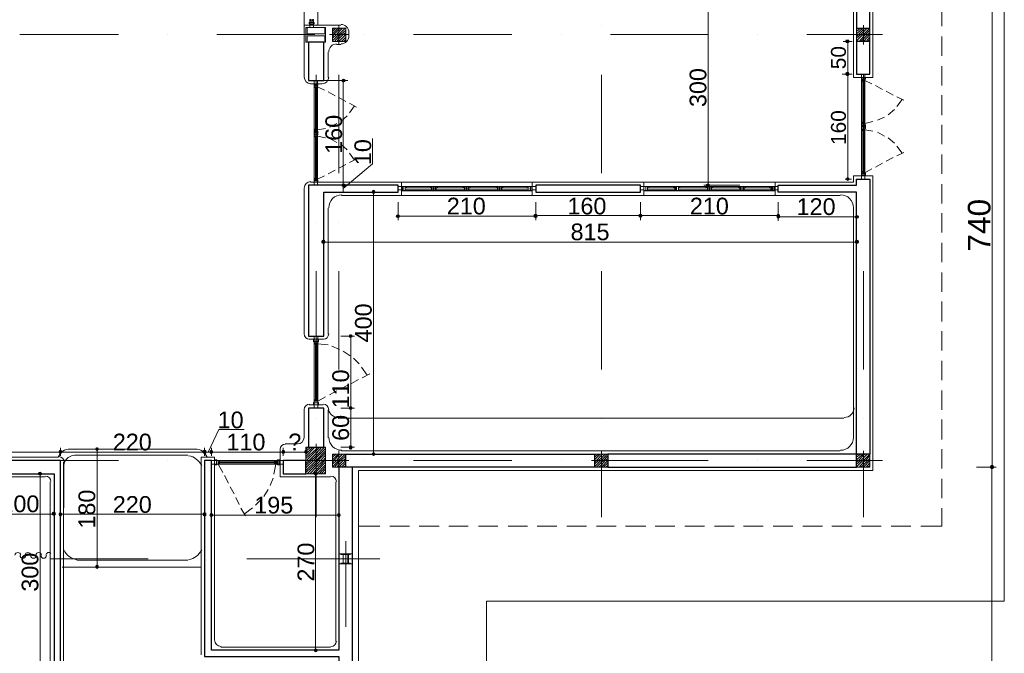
# Model space of a CAD drawing. Header units: metres. Extents: x 5.7 to 89.8, y 4 to 63.5.
# Tile 17 of 22: x 56.6 to 71.6, y 26.4 to 36.1. Entities that reach past the tile are written whole.
import ezdxf

# ---------------------------------------------------------------- set-up
doc = ezdxf.new("R2010")
doc.units = ezdxf.units.M
doc.header["$MEASUREMENT"] = 0
for name, color, linetype in [('PDF2_ax', 7, 'Continuous'), ('PDF2_column', 7, 'Continuous'), ('PDF2_dim', 7, 'Continuous'), ('PDF2_door', 7, 'Continuous'), ('PDF2_furn', 7, 'Continuous'), ('PDF2_khatchin', 7, 'Continuous'), ('PDF2_Layer5', 7, 'Continuous'), ('PDF2_Text', 7, 'Continuous'), ('PDF2_wall', 7, 'Continuous'), ('PDF2_WIN', 7, 'Continuous')]:
    doc.layers.add(name, color=color, linetype=linetype)
doc.styles.add('PDF Arial', font='arial.ttf')

msp = doc.modelspace()

# ---------------------------------------------------------------- hatches: boundary and pattern name
at = {"layer": 'PDF2_dim', "transparency": 33554559}
for points in [[(69.261, 35.806), (69.213, 35.806), (69.203, 35.777), (69.213, 35.757), (69.242, 35.748), (69.261, 35.757), (69.271, 35.777)], [(69.203, 35.276), (69.213, 35.257), (69.242, 35.247), (69.261, 35.257), (69.271, 35.276), (69.261, 35.305), (69.242, 35.314), (69.213, 35.305)], [(61.547, 35.208), (61.527, 35.199), (61.518, 35.18), (61.527, 35.16), (61.547, 35.151), (61.575, 35.16), (61.585, 35.18), (61.575, 35.199)], [(69.242, 33.648), (69.261, 33.658), (69.271, 33.677), (69.261, 33.696), (69.242, 33.706), (69.223, 33.696), (69.213, 33.677), (69.223, 33.658)], [(61.547, 33.552), (61.575, 33.562), (61.585, 33.581), (61.575, 33.6), (61.547, 33.61), (61.527, 33.6), (61.518, 33.581), (61.527, 33.562)], [(62.009, 33.513), (61.99, 33.504), (61.98, 33.475), (61.99, 33.456), (62.009, 33.446), (62.028, 33.456), (62.038, 33.475), (62.028, 33.504)], [(67.113, 33.552), (67.133, 33.562), (67.142, 33.581), (67.133, 33.6), (67.113, 33.61), (67.085, 33.6), (67.075, 33.581), (67.085, 33.562)], [(62.346, 33.109), (62.356, 33.09), (62.384, 33.08), (62.404, 33.09), (62.413, 33.109), (62.404, 33.128), (62.384, 33.138), (62.356, 33.128)], [(64.503, 33.09), (64.513, 33.109), (64.511, 33.113), (64.513, 33.118), (64.503, 33.138), (64.484, 33.147), (64.455, 33.138), (64.446, 33.118), (64.447, 33.113), (64.446, 33.109), (64.455, 33.09), (64.484, 33.08)], [(66.054, 33.138), (66.054, 33.09), (66.102, 33.09), (66.112, 33.118), (66.102, 33.138), (66.083, 33.147)], [(68.163, 33.138), (68.154, 33.118), (68.157, 33.107), (68.154, 33.099), (68.163, 33.08), (68.182, 33.07), (68.202, 33.08), (68.211, 33.099), (68.208, 33.107), (68.211, 33.118), (68.202, 33.138), (68.182, 33.147)], [(69.415, 33.099), (69.406, 33.118), (69.377, 33.128), (69.357, 33.118), (69.348, 33.099), (69.357, 33.08), (69.377, 33.07), (69.406, 33.08)], [(61.209, 32.714), (61.219, 32.695), (61.248, 32.685), (61.267, 32.695), (61.277, 32.714), (61.267, 32.743), (61.248, 32.753), (61.219, 32.743)], [(69.415, 32.714), (69.406, 32.743), (69.377, 32.753), (69.357, 32.743), (69.348, 32.714), (69.357, 32.695), (69.377, 32.685), (69.406, 32.695)], [(61.662, 31.308), (61.633, 31.298), (61.633, 31.26), (61.662, 31.25), (61.681, 31.26), (61.691, 31.279), (61.681, 31.298)], [(61.633, 30.162), (61.662, 30.152), (61.681, 30.162), (61.691, 30.181), (61.681, 30.2), (61.662, 30.21), (61.633, 30.2)], [(61.662, 29.545), (61.681, 29.555), (61.691, 29.584), (61.681, 29.603), (61.662, 29.613), (61.633, 29.603), (61.633, 29.555)], [(57.213, 29.536), (57.203, 29.507), (57.213, 29.488), (57.232, 29.478), (57.251, 29.488), (57.261, 29.507), (57.251, 29.536), (57.232, 29.545)], [(57.79, 29.584), (57.771, 29.574), (57.762, 29.555), (57.771, 29.536), (57.79, 29.526), (57.81, 29.536), (57.819, 29.555), (57.81, 29.574)], [(59.457, 29.488), (59.457, 29.536), (59.428, 29.545), (59.408, 29.536), (59.399, 29.507), (59.408, 29.488), (59.428, 29.478)], [(59.505, 29.507), (59.514, 29.488), (59.534, 29.478), (59.553, 29.488), (59.563, 29.507), (59.553, 29.536), (59.534, 29.545), (59.514, 29.536)], [(60.651, 29.488), (60.661, 29.507), (60.651, 29.536), (60.632, 29.545), (60.612, 29.536), (60.603, 29.507), (60.612, 29.488), (60.632, 29.478)], [(61.007, 29.507), (60.998, 29.536), (60.978, 29.545), (60.959, 29.536), (60.949, 29.507), (60.959, 29.488), (60.978, 29.478), (60.998, 29.488)], [(62.009, 29.449), (62.028, 29.459), (62.038, 29.478), (62.028, 29.497), (62.009, 29.507), (61.99, 29.497), (61.98, 29.478), (61.99, 29.459)], [(71.467, 29.305), (71.447, 29.314), (71.442, 29.312), (71.438, 29.314), (71.419, 29.305), (71.409, 29.276), (71.419, 29.256), (71.438, 29.247), (71.442, 29.249), (71.447, 29.247), (71.467, 29.256), (71.476, 29.276)], [(56.924, 29.208), (56.895, 29.199), (56.885, 29.179), (56.895, 29.16), (56.924, 29.15), (56.943, 29.16), (56.952, 29.179), (56.943, 29.199)], [(61.123, 29.208), (61.104, 29.199), (61.094, 29.179), (61.104, 29.16), (61.123, 29.15), (61.152, 29.16), (61.152, 29.199)], [(57.164, 28.563), (57.155, 28.592), (57.135, 28.601), (57.107, 28.592), (57.097, 28.563), (57.107, 28.544), (57.135, 28.534), (57.155, 28.544)], [(57.203, 28.563), (57.213, 28.534), (57.232, 28.524), (57.251, 28.534), (57.261, 28.563), (57.251, 28.582), (57.232, 28.592), (57.213, 28.582)], [(59.457, 28.534), (59.457, 28.582), (59.428, 28.592), (59.408, 28.582), (59.399, 28.563), (59.408, 28.534), (59.428, 28.524)], [(59.505, 28.544), (59.514, 28.524), (59.534, 28.515), (59.553, 28.524), (59.563, 28.544), (59.553, 28.573), (59.514, 28.573)], [(61.508, 28.544), (61.498, 28.573), (61.46, 28.573), (61.45, 28.544), (61.46, 28.524), (61.479, 28.515), (61.498, 28.524)], [(57.79, 27.725), (57.81, 27.735), (57.819, 27.754), (57.81, 27.783), (57.79, 27.792), (57.771, 27.783), (57.762, 27.754), (57.771, 27.735)], [(61.123, 26.454), (61.152, 26.463), (61.152, 26.502), (61.123, 26.511), (61.104, 26.502), (61.094, 26.483), (61.104, 26.463)]]:
    msp.add_hatch(color=256, dxfattribs=at).paths.add_polyline_path(points)

# ---------------------------------------------------------------- linework, layer by layer
at = {"layer": 'PDF2_ax', "lineweight": 9}
for points in [[(61.132, 36.017), (61.132, 36.017)], [(61.479, 36.017), (61.479, 36.017)], [(65.486, 36.017), (65.486, 36.017)], [(69.483, 36.017), (69.483, 36.017)], [(56.615, 35.883), (58.118, 35.883)], [(58.869, 35.883), (58.869, 35.883)], [(59.62, 35.883), (61.113, 35.883)], [(61.864, 35.883), (61.864, 35.883)], [(62.616, 35.883), (64.118, 35.883)], [(64.869, 35.883), (64.869, 35.883)], [(65.621, 35.883), (67.113, 35.883)], [(67.865, 35.883), (67.865, 35.883)], [(68.616, 35.883), (69.772, 35.883)], [(61.132, 35.266), (61.132, 33.764)], [(61.479, 35.266), (61.479, 33.764)], [(65.486, 35.266), (65.486, 33.764)], [(69.483, 35.266), (69.483, 33.764)], [(61.132, 33.013), (61.132, 33.013)], [(61.479, 33.013), (61.479, 33.013)], [(65.486, 33.013), (65.486, 33.013)], [(69.483, 33.013), (69.483, 33.013)], [(61.132, 32.271), (61.132, 30.768)], [(61.479, 32.271), (61.479, 30.768)], [(65.486, 32.271), (65.486, 30.768)], [(69.483, 32.271), (69.483, 30.768)], [(61.132, 30.017), (61.132, 30.017)], [(61.479, 30.017), (61.479, 30.017)], [(65.486, 30.017), (65.486, 30.017)], [(69.483, 30.017), (69.483, 30.017)], [(56.615, 29.382), (58.118, 29.382)], [(58.869, 29.382), (58.869, 29.382)], [(59.62, 29.382), (61.113, 29.382)], [(61.864, 29.382), (61.864, 29.382)], [(62.616, 29.382), (64.118, 29.382)], [(64.869, 29.382), (64.869, 29.382)], [(65.621, 29.382), (67.113, 29.382)], [(67.865, 29.382), (67.865, 29.382)], [(68.616, 29.382), (69.772, 29.382)], [(61.132, 29.266), (61.132, 28.515)], [(61.479, 29.266), (61.479, 28.515)], [(65.486, 29.266), (65.486, 28.515)], [(69.483, 29.266), (69.483, 28.515)], [(61.585, 28.149), (61.585, 26.839)], [(57.068, 27.879), (58.571, 27.879)], [(59.322, 27.879), (59.322, 27.879)], [(60.073, 27.879), (62.105, 27.879)]]:
    msp.add_lwpolyline(points, dxfattribs=at)
at = {"layer": 'PDF2_column', "lineweight": 18}
for points in [[(60.998, 35.892), (60.998, 35.989), (60.978, 35.989), (60.978, 35.767), (60.998, 35.767), (60.998, 35.863), (61.267, 35.863), (61.267, 35.767), (61.277, 35.767), (61.277, 35.989), (61.267, 35.989), (61.267, 35.892)], [(60.978, 35.989), (61.277, 35.989), (61.277, 35.767), (60.978, 35.767)], [(61.585, 35.777), (61.383, 35.777), (61.383, 35.979), (61.585, 35.979)], [(69.579, 35.777), (69.377, 35.777), (69.377, 35.979), (69.579, 35.979)], [(60.978, 29.179), (61.277, 29.179), (61.277, 29.584), (60.978, 29.584)], [(61.585, 29.276), (61.383, 29.276), (61.383, 29.478), (61.585, 29.478)], [(65.582, 29.276), (65.38, 29.276), (65.38, 29.478), (65.582, 29.478)], [(69.579, 29.276), (69.377, 29.276), (69.377, 29.478), (69.579, 29.478)], [(61.479, 27.956), (61.681, 27.956), (61.681, 27.802), (61.479, 27.802)], [(61.653, 27.947), (61.508, 27.947), (61.508, 27.956), (61.653, 27.956)], [(61.547, 27.812), (61.508, 27.812), (61.585, 27.812), (61.547, 27.812), (61.547, 27.947), (61.585, 27.947), (61.508, 27.947), (61.547, 27.947)], [(61.614, 27.812), (61.585, 27.812), (61.653, 27.812), (61.624, 27.812), (61.624, 27.947), (61.653, 27.947), (61.585, 27.947), (61.614, 27.947)], [(61.653, 27.802), (61.508, 27.802), (61.508, 27.812), (61.653, 27.812)]]:
    msp.add_lwpolyline(points, close=True, dxfattribs=at)
for points in [[(61.383, 35.96), (61.402, 35.979)], [(61.383, 35.931), (61.431, 35.979)], [(61.383, 35.892), (61.47, 35.979)], [(61.383, 35.854), (61.402, 35.883), (61.479, 35.96), (61.508, 35.979)], [(61.383, 35.825), (61.441, 35.883), (61.479, 35.921), (61.537, 35.979)], [(61.383, 35.786), (61.479, 35.883), (61.575, 35.979)], [(61.412, 35.777), (61.479, 35.854), (61.508, 35.883), (61.585, 35.95)], [(61.45, 35.777), (61.479, 35.815), (61.547, 35.883), (61.585, 35.912)], [(61.479, 36.027), (61.479, 35.729)], [(69.377, 35.96), (69.396, 35.979)], [(69.377, 35.931), (69.435, 35.979)], [(69.377, 35.892), (69.473, 35.979)], [(69.377, 35.854), (69.406, 35.883), (69.483, 35.96), (69.502, 35.979)], [(69.377, 35.825), (69.444, 35.883), (69.483, 35.921), (69.54, 35.979)], [(69.377, 35.786), (69.473, 35.883), (69.483, 35.883), (69.579, 35.979)], [(69.415, 35.777), (69.483, 35.854), (69.512, 35.883), (69.579, 35.95)], [(69.444, 35.777), (69.483, 35.815), (69.55, 35.883), (69.579, 35.912)], [(69.483, 36.027), (69.483, 35.729)], [(61.633, 35.883), (61.335, 35.883)], [(61.479, 35.883), (61.479, 35.883)], [(61.479, 35.777), (61.585, 35.883)], [(61.518, 35.777), (61.585, 35.844)], [(61.556, 35.777), (61.585, 35.806)], [(69.627, 35.883), (69.329, 35.883)], [(69.483, 35.777), (69.579, 35.883)], [(69.521, 35.777), (69.579, 35.844)], [(69.55, 35.777), (69.579, 35.806)], [(61.132, 29.632), (61.132, 29.131)], [(60.978, 29.545), (61.007, 29.584)], [(60.978, 29.516), (61.046, 29.584)], [(60.978, 29.478), (61.084, 29.584)], [(60.978, 29.439), (61.113, 29.584)], [(60.978, 29.41), (61.132, 29.555), (61.152, 29.584)], [(60.978, 29.372), (60.988, 29.382), (61.132, 29.526), (61.19, 29.584)], [(60.978, 29.333), (61.026, 29.382), (61.132, 29.488), (61.219, 29.584)], [(60.978, 29.305), (61.055, 29.382), (61.132, 29.449), (61.258, 29.584)], [(60.978, 29.266), (61.094, 29.382), (61.132, 29.42), (61.277, 29.565)], [(60.978, 29.227), (61.132, 29.382), (61.277, 29.526)], [(60.978, 29.199), (61.132, 29.343), (61.161, 29.382), (61.277, 29.497)], [(60.998, 29.179), (61.132, 29.314), (61.2, 29.382), (61.277, 29.459)], [(61.383, 29.459), (61.402, 29.478)], [(61.383, 29.43), (61.431, 29.478)], [(61.383, 29.391), (61.47, 29.478)], [(61.383, 29.353), (61.402, 29.382), (61.479, 29.459), (61.508, 29.478)], [(61.383, 29.324), (61.441, 29.382), (61.479, 29.42), (61.537, 29.478)], [(61.383, 29.285), (61.479, 29.382), (61.575, 29.478)], [(61.412, 29.276), (61.479, 29.353), (61.508, 29.382), (61.585, 29.449)], [(61.479, 29.526), (61.479, 29.227)], [(65.38, 29.459), (65.399, 29.478)], [(65.38, 29.43), (65.438, 29.478)], [(65.38, 29.391), (65.466, 29.478)], [(65.38, 29.353), (65.409, 29.382), (65.486, 29.459), (65.505, 29.478)], [(65.38, 29.324), (65.438, 29.382), (65.486, 29.42), (65.544, 29.478)], [(65.38, 29.285), (65.476, 29.382), (65.486, 29.382), (65.572, 29.478)], [(65.409, 29.276), (65.486, 29.353), (65.515, 29.382), (65.582, 29.449)], [(65.486, 29.526), (65.486, 29.227)], [(69.377, 29.459), (69.396, 29.478)], [(69.377, 29.43), (69.435, 29.478)], [(69.377, 29.391), (69.473, 29.478)], [(69.377, 29.353), (69.406, 29.382), (69.483, 29.459), (69.502, 29.478)], [(69.377, 29.324), (69.444, 29.382), (69.483, 29.42), (69.54, 29.478)], [(69.377, 29.285), (69.473, 29.382), (69.483, 29.382), (69.579, 29.478)], [(69.415, 29.276), (69.483, 29.353), (69.512, 29.382), (69.579, 29.449)], [(69.483, 29.526), (69.483, 29.227)], [(61.633, 29.382), (61.335, 29.382), (60.93, 29.382)], [(61.036, 29.179), (61.132, 29.276), (61.238, 29.382), (61.277, 29.42)], [(61.075, 29.179), (61.132, 29.237), (61.267, 29.382), (61.277, 29.391)], [(61.104, 29.179), (61.132, 29.208), (61.277, 29.353)], [(61.132, 29.382), (61.132, 29.382)], [(61.142, 29.179), (61.277, 29.314)], [(61.45, 29.276), (61.479, 29.314), (61.547, 29.382), (61.585, 29.41)], [(61.479, 29.382), (61.479, 29.382)], [(61.479, 29.276), (61.585, 29.382)], [(61.518, 29.276), (61.585, 29.343)], [(61.556, 29.276), (61.585, 29.305)], [(65.63, 29.382), (65.332, 29.382)], [(65.447, 29.276), (65.486, 29.314), (65.544, 29.382), (65.582, 29.41)], [(65.486, 29.276), (65.582, 29.382)], [(65.515, 29.276), (65.582, 29.343)], [(65.553, 29.276), (65.582, 29.305)], [(69.627, 29.382), (69.329, 29.382)], [(69.444, 29.276), (69.483, 29.314), (69.55, 29.382), (69.579, 29.41)], [(69.483, 29.276), (69.579, 29.382)], [(69.521, 29.276), (69.579, 29.343)], [(69.55, 29.276), (69.579, 29.305)], [(61.181, 29.179), (61.277, 29.285)], [(61.209, 29.179), (61.277, 29.247)], [(61.248, 29.179), (61.277, 29.208)]]:
    msp.add_lwpolyline(points, dxfattribs=at)
at = {"layer": 'PDF2_dim', "lineweight": 20}
for points in [[(71.447, 29.314), (71.447, 29.343), (71.447, 36.624), (71.447, 36.653)], [(67.113, 36.547), (67.113, 36.518), (67.113, 33.639), (67.113, 33.61)], [(69.309, 35.777), (69.174, 35.777)], [(69.242, 35.748), (69.242, 35.719), (69.242, 35.343), (69.242, 35.314)], [(61.171, 35.18), (61.614, 35.18)], [(61.547, 33.61), (61.547, 33.639), (61.547, 35.122), (61.547, 35.151)], [(69.155, 35.276), (69.3, 35.276)], [(69.309, 35.276), (69.174, 35.276)], [(69.242, 33.706), (69.242, 33.735), (69.242, 35.218), (69.242, 35.247)], [(61.547, 33.533), (61.99, 33.908), (61.99, 34.293)], [(69.203, 33.677), (69.3, 33.677)], [(61.614, 33.581), (61.171, 33.581), (61.604, 33.581)], [(61.547, 33.475), (61.547, 33.581)], [(67.595, 33.581), (67.046, 33.581)], [(61.392, 33.475), (61.604, 33.475)], [(62.327, 33.475), (61.951, 33.475)], [(62.009, 29.507), (62.009, 29.536), (62.009, 33.417), (62.009, 33.446)], [(62.384, 33.321), (62.384, 33.051)], [(68.182, 33.051), (68.182, 33.321), (68.182, 33.041)], [(69.377, 33.311), (69.377, 33.041)], [(64.446, 33.109), (64.417, 33.109), (62.442, 33.109), (62.413, 33.109)], [(66.054, 33.118), (66.015, 33.118), (64.542, 33.118), (64.513, 33.118)], [(68.154, 33.118), (68.115, 33.118), (66.141, 33.118), (66.112, 33.118)], [(69.348, 33.099), (69.319, 33.099), (68.24, 33.099), (68.211, 33.099)], [(69.377, 33.09), (69.377, 32.656)], [(61.248, 32.993), (61.248, 32.656)], [(61.277, 32.714), (61.306, 32.714), (69.319, 32.714), (69.348, 32.714)], [(61.508, 31.279), (61.72, 31.279)], [(61.662, 30.21), (61.662, 30.239), (61.662, 31.221), (61.662, 31.25)], [(61.662, 29.613), (61.662, 29.642), (61.662, 30.123), (61.662, 30.152)], [(59.486, 29.507), (59.649, 29.854), (60.034, 29.854)], [(55.315, 29.507), (55.344, 29.507), (57.174, 29.507), (57.203, 29.507)], [(57.261, 29.507), (57.29, 29.507), (59.37, 29.507), (59.399, 29.507)], [(57.723, 29.555), (57.733, 29.555)], [(57.79, 27.792), (57.79, 27.821), (57.79, 29.497), (57.79, 29.526)], [(59.428, 29.507), (59.534, 29.507)], [(59.563, 29.507), (59.591, 29.507), (60.574, 29.507), (60.603, 29.507)], [(60.661, 29.507), (60.689, 29.507), (60.921, 29.507), (60.949, 29.507)], [(60.978, 29.449), (60.978, 29.574)], [(61.508, 29.584), (61.72, 29.584)], [(62.327, 29.478), (61.951, 29.478)], [(56.914, 29.179), (56.856, 29.179)], [(56.924, 26.203), (56.924, 26.232), (56.924, 29.122), (56.924, 29.15)], [(61.055, 29.179), (61.065, 29.179)], [(61.123, 29.15), (61.123, 29.122), (61.123, 26.54), (61.123, 26.511)], [(71.207, 29.276), (71.505, 29.276)], [(71.332, 29.276), (71.496, 29.276)], [(71.438, 18.306), (71.438, 18.335), (71.438, 29.218), (71.438, 29.247)], [(56.163, 28.563), (56.192, 28.563), (57.068, 28.563), (57.097, 28.563)], [(57.135, 28.621), (57.135, 28.63)], [(57.232, 28.63), (57.232, 28.621)], [(59.399, 28.563), (59.37, 28.563), (57.29, 28.563), (57.261, 28.563)], [(59.428, 28.63), (59.428, 28.621)], [(59.534, 28.592), (59.534, 28.611)], [(59.563, 28.544), (59.591, 28.544), (61.421, 28.544), (61.45, 28.544)], [(61.479, 28.621), (61.479, 28.611)], [(57.723, 27.754), (57.733, 27.754)], [(61.055, 26.483), (61.065, 26.483)]]:
    msp.add_lwpolyline(points, dxfattribs=at)
for points in [[(64.484, 33.051), (64.484, 33.321)], [(66.083, 33.051), (66.083, 33.321)], [(61.72, 30.181), (61.508, 30.181)], [(57.232, 29.574), (57.232, 29.449)], [(59.428, 29.574), (59.428, 29.449)], [(59.534, 29.574), (59.534, 29.449)], [(60.632, 29.574), (60.632, 29.449)]]:
    msp.add_lwpolyline(points, close=True, dxfattribs=at)
at = {"layer": 'PDF2_door', "lineweight": 18}
for centre, start, end in [((56.582, 27.932), 3.922, 176.078), ((56.736, 27.932), 3.922, 176.078), ((56.9, 27.932), 3.922, 176.078), ((57.054, 27.932), 38.996, 176.078), ((56.659, 27.932), 183.9276, 356.078), ((56.822, 27.932), 183.9276, 356.078), ((56.977, 27.932), 183.9276, 356.078)]:
    msp.add_arc(centre, 0.0433, start, end, dxfattribs=at)
at = {"layer": 'PDF2_furn', "lineweight": 9}
msp.add_lwpolyline([(20.778, 49.617), (20.778, 51.033), (71.63, 51.033), (71.63, 27.234), (63.733, 27.234), (63.733, 16.225), (20.778, 16.225), (20.778, 29.314)], dxfattribs=at)
at = {"layer": 'PDF2_furn', "lineweight": 18}
for points in [[(61.47, 30.027), (69.184, 30.027)], [(57.376, 29.555), (59.283, 29.555)], [(59.38, 29.305), (59.38, 28.004)], [(59.177, 27.86), (57.482, 27.86)], [(57.232, 27.754), (57.232, 27.754)], [(59.38, 27.754), (57.261, 27.754)], [(59.428, 27.754), (59.428, 27.754)]]:
    msp.add_lwpolyline(points, dxfattribs=at)
msp.add_lwpolyline([(57.28, 28.004), (57.282, 29.306, -0.414185), (57.482, 29.459), (59.177, 29.459)], format="xyb", dxfattribs=at)
for centre, radius, start, end in [((61.474, 30.195), 0.159, 193.8483, 268.8299), ((69.189, 30.186), 0.149, 270, 360), ((57.381, 29.358), 0.197, 90, 157.9779), ((59.134, 29.175), 0.284, 27.1637, 79.107), ((59.288, 29.358), 0.197, 22.0276, 90), ((57.535, 28.144), 0.284, 207.1582, 259.1016), ((59.134, 28.144), 0.284, 280.8984, 332.8418)]:
    msp.add_arc(centre, radius, start, end, dxfattribs=at)
at = {"layer": 'PDF2_khatchin', "lineweight": 18}
for points in [[(70.677, 36.008), (70.677, 36.306)], [(70.677, 35.555), (70.677, 35.854)], [(70.677, 35.103), (70.677, 35.401)], [(69.502, 35.18), (69.608, 35.131)], [(61.152, 35.083), (61.258, 35.035)], [(61.315, 35.006), (61.421, 34.948)], [(69.666, 35.103), (69.772, 35.045)], [(69.829, 35.016), (69.935, 34.958)], [(61.479, 34.92), (61.585, 34.862)], [(69.993, 34.929), (70.099, 34.881)], [(69.993, 34.785), (70.07, 34.891)], [(70.677, 34.65), (70.677, 34.958)], [(61.643, 34.833), (61.749, 34.775)], [(61.643, 34.688), (61.72, 34.794)], [(69.858, 34.659), (69.955, 34.737)], [(61.508, 34.554), (61.604, 34.64)], [(69.502, 34.525), (69.627, 34.554)], [(69.695, 34.573), (69.801, 34.621)], [(61.152, 34.428), (61.277, 34.448)], [(61.344, 34.467), (61.45, 34.525)], [(69.502, 34.428), (69.627, 34.409)], [(70.677, 34.207), (70.677, 34.505)], [(61.152, 34.332), (61.277, 34.303)], [(61.344, 34.293), (61.45, 34.236)], [(69.695, 34.39), (69.801, 34.332)], [(69.858, 34.303), (69.955, 34.226)], [(61.508, 34.207), (61.604, 34.12)], [(69.993, 34.178), (70.07, 34.072)], [(61.643, 34.072), (61.72, 33.966)], [(61.643, 33.928), (61.749, 33.985)], [(69.829, 33.947), (69.935, 34.005)], [(69.993, 34.033), (70.099, 34.082)], [(70.677, 33.754), (70.677, 34.053)], [(61.315, 33.754), (61.421, 33.812)], [(61.479, 33.841), (61.585, 33.899)], [(69.502, 33.773), (69.608, 33.831)], [(69.666, 33.86), (69.772, 33.918)], [(61.152, 33.677), (61.258, 33.725)], [(70.677, 33.301), (70.677, 33.6)], [(70.677, 32.858), (70.677, 33.157)], [(70.677, 32.406), (70.677, 32.704)], [(70.677, 31.953), (70.677, 32.252)], [(70.677, 31.5), (70.677, 31.809)], [(70.677, 31.057), (70.677, 31.356)], [(61.161, 31.163), (61.315, 31.144)], [(61.373, 31.125), (61.489, 31.077)], [(61.547, 31.048), (61.653, 30.98)], [(61.701, 30.942), (61.787, 30.855)], [(61.826, 30.807), (61.913, 30.682)], [(70.677, 30.605), (70.677, 30.903)], [(61.836, 30.643), (61.951, 30.701)], [(61.498, 30.47), (61.614, 30.528)], [(61.672, 30.557), (61.778, 30.614)], [(61.161, 30.287), (61.277, 30.354)], [(61.335, 30.383), (61.45, 30.441)], [(70.677, 30.152), (70.677, 30.451)], [(70.677, 29.699), (70.677, 30.008)], [(70.677, 29.256), (70.677, 29.555)], [(59.64, 29.324), (59.707, 29.199)], [(60.516, 29.324), (60.487, 29.17)], [(59.736, 29.15), (59.794, 29.035)], [(60.478, 29.112), (60.429, 28.996)], [(70.677, 28.804), (70.677, 29.102)], [(59.823, 28.977), (59.88, 28.871)], [(60.4, 28.939), (60.333, 28.833)], [(59.909, 28.813), (59.957, 28.707)], [(60.295, 28.784), (60.208, 28.698)], [(59.986, 28.65), (60.054, 28.534)], [(60.16, 28.659), (60.034, 28.563)], [(70.359, 28.38), (70.677, 28.38), (70.677, 28.65)], [(61.778, 28.38), (62.105, 28.38)], [(62.259, 28.38), (62.558, 28.38)], [(62.702, 28.38), (63.011, 28.38)], [(63.155, 28.38), (63.454, 28.38)], [(63.608, 28.38), (63.906, 28.38)], [(64.06, 28.38), (64.359, 28.38)], [(64.503, 28.38), (64.802, 28.38)], [(64.956, 28.38), (65.255, 28.38)], [(65.409, 28.38), (65.707, 28.38)], [(65.852, 28.38), (66.16, 28.38)], [(66.304, 28.38), (66.603, 28.38)], [(66.757, 28.38), (67.056, 28.38)], [(67.21, 28.38), (67.508, 28.38)], [(67.653, 28.38), (67.951, 28.38)], [(68.105, 28.38), (68.404, 28.38)], [(68.558, 28.38), (68.857, 28.38)], [(69.001, 28.38), (69.309, 28.38)], [(69.454, 28.38), (69.752, 28.38)], [(69.906, 28.38), (70.205, 28.38)]]:
    msp.add_lwpolyline(points, dxfattribs=at)
at = {"layer": 'PDF2_Layer5', "lineweight": 13}
for points in [[(69.329, 48.432), (69.329, 35.228), (69.627, 35.228), (69.627, 48.933), (61.277, 48.933)], [(60.949, 35.228), (60.949, 36.027), (60.949, 42.23), (60.949, 42.528), (60.949, 48.528), (60.93, 48.528), (60.93, 48.731), (55.334, 48.731)], [(61.161, 42.23), (61.161, 36.027)], [(60.949, 36.027), (61.508, 36.027)], [(61.633, 35.912), (61.633, 35.854)], [(61.315, 35.228), (61.315, 35.613)], [(61.441, 35.729), (61.508, 35.729)], [(61.046, 35.131), (61.219, 35.131)], [(50.384, 18.229), (61.778, 18.229), (61.778, 29.227), (69.627, 29.227), (69.627, 33.725), (69.329, 33.725), (69.329, 33.629), (61.046, 33.629)], [(60.949, 33.533), (60.949, 31.308)], [(62.433, 33.629), (62.433, 33.427)], [(64.426, 33.629), (64.426, 33.427)], [(66.131, 33.629), (66.131, 33.427)], [(68.134, 33.629), (68.134, 33.427)], [(61.518, 33.427), (69.126, 33.427)], [(61.315, 33.234), (61.315, 31.308)], [(69.329, 33.234), (69.329, 29.728)], [(61.238, 31.231), (61.026, 31.231)], [(61.238, 30.229), (61.026, 30.229)], [(60.949, 30.152), (60.949, 29.728)], [(61.315, 30.152), (61.315, 29.728)], [(60.844, 29.632), (60.661, 29.632)], [(60.583, 29.545), (60.583, 29.131), (61.354, 29.131)], [(61.518, 29.526), (69.126, 29.526)], [(55.412, 29.43), (57.203, 29.43)], [(57.28, 29.353), (57.28, 26.203)], [(59.582, 26.637), (59.582, 29.43), (59.38, 29.43), (59.38, 26.415)], [(49.267, 29.131), (57.001, 29.131)], [(57.078, 29.054), (57.078, 26.203)], [(61.431, 29.054), (61.431, 26.617)], [(59.678, 26.531), (61.354, 26.531)]]:
    msp.add_lwpolyline(points, dxfattribs=at)
for centre, radius, start, end in [((61.513, 35.916), 0.12, 0.0055, 90), ((61.513, 35.859), 0.12, 270, 0), ((61.445, 35.618), 0.12, 90, 180), ((61.051, 35.233), 0.101, 180, 270), ((61.224, 35.233), 0.101, 270, 0), ((61.051, 33.537), 0.101, 90, 180), ((61.523, 33.239), 0.197, 90, 180), ((69.131, 33.239), 0.197, 0.0055, 90), ((61.031, 31.313), 0.0819, 180, 270), ((61.243, 31.313), 0.0819, 270, 360), ((61.031, 30.157), 0.0819, 90, 180), ((61.243, 30.157), 0.0819, 0.0055, 90), ((60.665, 29.55), 0.0819, 90.0055, 180), ((60.848, 29.733), 0.101, 270, 0), ((61.523, 29.733), 0.197, 180, 270), ((69.131, 29.733), 0.197, 270, 0), ((57.208, 29.358), 0.0819, 0.0055, 90), ((57.005, 29.059), 0.0819, 0.0055, 90), ((61.359, 29.059), 0.0819, 0.0055, 90), ((59.683, 26.642), 0.101, 180, 270), ((61.359, 26.622), 0.0819, 270, 360)]:
    msp.add_arc(centre, radius, start, end, dxfattribs=at)
at = {"layer": 'PDF2_wall', "lineweight": 30}
for points in [[(69.579, 36.682), (69.377, 36.682), (69.377, 35.979), (69.579, 35.979)], [(61.017, 35.767), (61.017, 35.18), (61.248, 35.18), (61.248, 35.767)], [(69.579, 35.276), (69.579, 35.777), (69.377, 35.777), (69.377, 35.276)], [(69.377, 29.276), (69.377, 33.475), (68.182, 33.475), (68.182, 33.581), (69.377, 33.581), (69.377, 33.677), (69.579, 33.677), (69.579, 29.478), (65.582, 29.478), (65.582, 29.276)], [(61.017, 31.279), (61.248, 31.279), (61.248, 33.475), (62.384, 33.475), (62.384, 33.581), (61.017, 33.581)], [(64.484, 33.475), (66.083, 33.475), (66.083, 33.581), (64.484, 33.581)], [(61.017, 29.584), (61.248, 29.584), (61.248, 30.181), (61.017, 30.181)], [(57.232, 26.174), (57.232, 29.382), (55.277, 29.382), (55.277, 29.179), (57.135, 29.179), (57.135, 26.174)], [(60.978, 29.179), (60.978, 29.382), (60.632, 29.382), (60.632, 29.179)]]:
    msp.add_lwpolyline(points, close=True, dxfattribs=at)
for points in [[(61.585, 29.276), (61.585, 29.478), (65.38, 29.478), (65.38, 29.276), (61.681, 29.276), (61.681, 23.006)], [(61.681, 29.276), (61.479, 29.276), (61.479, 26.483), (59.534, 26.483), (59.534, 29.382), (59.428, 29.382), (59.428, 26.386), (61.479, 26.386), (61.479, 23.006)]]:
    msp.add_lwpolyline(points, dxfattribs=at)
at = {"layer": 'PDF2_WIN', "lineweight": 18}
for points in [[(61.036, 36.066), (61.026, 36.066), (61.026, 36.046), (61.036, 36.046), (61.036, 36.056), (61.094, 36.056), (61.094, 36.027), (61.036, 36.027), (61.036, 36.056)], [(69.454, 35.199), (69.454, 35.228), (69.454, 35.199)], [(69.454, 35.17), (69.454, 34.544)], [(69.473, 35.189), (69.473, 34.525)], [(69.473, 35.17), (69.473, 34.544)], [(69.483, 34.525), (69.483, 35.189), (69.483, 34.525)], [(69.492, 35.17), (69.492, 34.544)], [(69.502, 35.218), (69.502, 35.208), (69.502, 35.199), (69.512, 35.199), (69.512, 35.228), (69.502, 35.228)], [(69.502, 35.189), (69.502, 35.18)], [(69.502, 35.17), (69.502, 34.544)], [(61.104, 35.103), (61.104, 35.131), (61.104, 35.103)], [(61.104, 35.074), (61.104, 34.438)], [(61.123, 35.083), (61.123, 34.428)], [(61.123, 35.074), (61.123, 34.438)], [(61.132, 34.428), (61.132, 35.083), (61.132, 34.428)], [(61.142, 35.074), (61.142, 34.438)], [(61.152, 35.103), (61.161, 35.103), (61.161, 35.131), (61.152, 35.131)], [(61.152, 35.112), (61.152, 35.112)], [(61.152, 35.083), (61.152, 35.083)], [(61.152, 35.074), (61.152, 34.438)], [(61.104, 34.409), (61.104, 34.38), (61.104, 34.409)], [(69.454, 34.505), (69.454, 34.476), (69.454, 34.505)], [(69.454, 34.448), (69.454, 34.476), (69.454, 34.448)], [(69.454, 33.793), (69.454, 34.419)], [(69.473, 33.773), (69.473, 34.438)], [(69.473, 33.793), (69.473, 34.419)], [(69.483, 34.438), (69.483, 33.773), (69.483, 34.438)], [(69.492, 33.793), (69.492, 34.419)], [(69.502, 33.793), (69.502, 34.419)], [(61.104, 34.351), (61.104, 34.38), (61.104, 34.351)], [(61.104, 33.687), (61.104, 34.322)], [(61.123, 33.677), (61.123, 34.332)], [(61.123, 33.687), (61.123, 34.322)], [(61.132, 34.332), (61.132, 33.677), (61.132, 34.332)], [(61.142, 33.687), (61.142, 34.322)], [(61.152, 33.687), (61.152, 34.322)], [(61.104, 33.658), (61.104, 33.629), (61.104, 33.658)], [(61.152, 33.677), (61.152, 33.677)], [(61.152, 33.658), (61.161, 33.658), (61.161, 33.629), (61.152, 33.629)], [(61.152, 33.658), (61.152, 33.658)], [(61.152, 33.648), (61.152, 33.648)], [(69.454, 33.764), (69.454, 33.725), (69.454, 33.764)], [(69.502, 33.773), (69.502, 33.773)], [(69.502, 33.745), (69.502, 33.754), (69.502, 33.764), (69.512, 33.764), (69.512, 33.725), (69.502, 33.725)], [(62.471, 33.562), (62.452, 33.562), (62.471, 33.562)], [(62.876, 33.562), (62.51, 33.562)], [(62.876, 33.542), (62.51, 33.542)], [(62.876, 33.513), (62.51, 33.513)], [(62.895, 33.504), (62.895, 33.562), (62.933, 33.562), (62.933, 33.494), (62.895, 33.494)], [(62.924, 33.562), (62.943, 33.562), (62.924, 33.562)], [(62.962, 33.494), (62.933, 33.494), (62.933, 33.562), (62.962, 33.562), (62.962, 33.504)], [(64.349, 33.562), (62.982, 33.562)], [(63.396, 33.542), (62.982, 33.542)], [(63.396, 33.513), (62.982, 33.513)], [(63.396, 33.504), (63.396, 33.562), (63.434, 33.562), (63.434, 33.504)], [(63.415, 33.562), (63.444, 33.562), (63.415, 33.562)], [(63.434, 33.494), (63.434, 33.562), (63.463, 33.562), (63.463, 33.504)], [(63.897, 33.542), (63.463, 33.542)], [(63.897, 33.513), (63.463, 33.513)], [(63.897, 33.504), (63.897, 33.562), (63.925, 33.562), (63.925, 33.504)], [(63.916, 33.562), (63.935, 33.562), (63.916, 33.562)], [(63.925, 33.494), (63.925, 33.562), (63.964, 33.562), (63.964, 33.504)], [(64.349, 33.542), (63.964, 33.542)], [(64.349, 33.513), (63.964, 33.513)], [(64.369, 33.494), (64.397, 33.494), (64.397, 33.562), (64.369, 33.562), (64.369, 33.504)], [(64.388, 33.562), (64.407, 33.562), (64.388, 33.562)], [(64.397, 33.494), (64.426, 33.494), (64.426, 33.562), (64.397, 33.562), (64.397, 33.504), (64.388, 33.504)], [(64.407, 33.504), (64.407, 33.504)], [(66.17, 33.562), (66.15, 33.562), (66.17, 33.562)], [(66.584, 33.562), (66.208, 33.562)], [(66.584, 33.542), (66.208, 33.542)], [(66.584, 33.513), (66.208, 33.513)], [(66.603, 33.504), (66.603, 33.562), (66.632, 33.562), (66.632, 33.494), (66.603, 33.494)], [(66.622, 33.562), (66.641, 33.562), (66.622, 33.562)], [(66.661, 33.494), (66.632, 33.494), (66.632, 33.562), (66.661, 33.562), (66.661, 33.504)], [(68.048, 33.562), (66.68, 33.562)], [(67.104, 33.542), (66.68, 33.542)], [(67.104, 33.513), (66.68, 33.513)], [(67.104, 33.504), (67.104, 33.562), (67.133, 33.562), (67.133, 33.504)], [(67.123, 33.562), (67.142, 33.562), (67.123, 33.562)], [(67.133, 33.494), (67.133, 33.562), (67.162, 33.562), (67.162, 33.504)], [(67.595, 33.542), (67.162, 33.542)], [(67.595, 33.513), (67.162, 33.513)], [(67.595, 33.504), (67.595, 33.562), (67.633, 33.562), (67.633, 33.504)], [(67.624, 33.562), (67.643, 33.562), (67.624, 33.562)], [(67.633, 33.494), (67.633, 33.562), (67.662, 33.562), (67.662, 33.504)], [(68.048, 33.542), (67.662, 33.542)], [(68.048, 33.513), (67.662, 33.513)], [(68.067, 33.494), (68.096, 33.494), (68.096, 33.562), (68.067, 33.562), (68.067, 33.504)], [(68.086, 33.562), (68.105, 33.562), (68.086, 33.562)], [(68.096, 33.494), (68.134, 33.494), (68.134, 33.562), (68.096, 33.562), (68.096, 33.504), (68.086, 33.504)], [(68.105, 33.504), (68.105, 33.504)], [(62.471, 33.494), (62.452, 33.494), (62.471, 33.494)], [(62.876, 33.494), (62.51, 33.494)], [(62.924, 33.494), (62.943, 33.494), (62.924, 33.494)], [(63.415, 33.494), (62.982, 33.494)], [(63.415, 33.494), (63.444, 33.494), (63.415, 33.494)], [(64.349, 33.494), (63.444, 33.494)], [(63.916, 33.494), (63.935, 33.494), (63.916, 33.494)], [(64.407, 33.494), (64.388, 33.494)], [(66.17, 33.494), (66.15, 33.494), (66.17, 33.494)], [(66.584, 33.494), (66.208, 33.494)], [(66.622, 33.494), (66.641, 33.494), (66.622, 33.494)], [(67.123, 33.494), (66.68, 33.494)], [(67.123, 33.494), (67.142, 33.494), (67.123, 33.494)], [(68.048, 33.494), (67.142, 33.494)], [(67.624, 33.494), (67.643, 33.494), (67.624, 33.494)], [(68.105, 33.494), (68.086, 33.494)], [(61.104, 30.306), (61.104, 31.154)], [(61.123, 30.287), (61.123, 31.173)], [(61.123, 30.306), (61.123, 31.154)], [(61.132, 31.173), (61.132, 30.287), (61.132, 31.173)], [(61.142, 30.306), (61.142, 31.154)], [(61.161, 30.306), (61.161, 31.154)], [(61.161, 30.287), (61.161, 30.287)], [(61.161, 30.248), (61.161, 30.258), (61.161, 30.268), (61.171, 30.268), (61.171, 30.229), (61.161, 30.229)], [(59.601, 29.324), (59.611, 29.324), (59.62, 29.324), (59.62, 29.314), (59.582, 29.314), (59.582, 29.324)], [(60.526, 29.353), (59.64, 29.353), (60.526, 29.353), (59.64, 29.353)], [(59.64, 29.324), (59.64, 29.324)], [(59.659, 29.382), (60.497, 29.382)], [(59.659, 29.362), (60.497, 29.362)], [(59.659, 29.343), (60.497, 29.343)], [(59.659, 29.324), (60.497, 29.324)]]:
    msp.add_lwpolyline(points, dxfattribs=at)
for points in [[(61.055, 36.114), (61.036, 36.114), (61.036, 36.085), (61.055, 36.085)], [(61.036, 36.095), (61.036, 36.104), (61.055, 36.104), (61.055, 36.095)], [(61.036, 36.066), (61.094, 36.066), (61.094, 36.085), (61.036, 36.085)], [(61.094, 36.085), (61.036, 36.085), (61.036, 36.056), (61.094, 36.056)], [(61.094, 36.056), (61.094, 36.037), (61.036, 36.037), (61.036, 36.056)], [(61.075, 36.114), (61.094, 36.114), (61.094, 36.085), (61.075, 36.085)], [(61.094, 36.095), (61.094, 36.104), (61.075, 36.104), (61.075, 36.095)], [(61.104, 36.066), (61.094, 36.066), (61.094, 36.046), (61.104, 36.046)], [(61.094, 35.989), (61.036, 35.989), (61.036, 36.027), (61.094, 36.027)], [(61.152, 35.131), (61.152, 35.18), (61.104, 35.18), (61.104, 35.131)], [(69.502, 35.276), (69.502, 35.228), (69.454, 35.228), (69.454, 35.276)], [(69.502, 35.208), (69.502, 35.189), (69.454, 35.189), (69.454, 35.208), (69.454, 35.228), (69.502, 35.228), (69.502, 35.208), (69.454, 35.208)], [(69.454, 35.228), (69.502, 35.228), (69.502, 35.208), (69.454, 35.208)], [(69.454, 35.189), (69.502, 35.189), (69.502, 35.208), (69.454, 35.208)], [(69.473, 35.17), (69.454, 35.17), (69.454, 35.189), (69.473, 35.189)], [(69.454, 35.18), (69.454, 35.17), (69.473, 35.17), (69.473, 35.18)], [(69.492, 35.17), (69.502, 35.17), (69.502, 35.189), (69.492, 35.189)], [(69.502, 35.18), (69.502, 35.17), (69.492, 35.17), (69.492, 35.18)], [(61.104, 35.112), (61.104, 35.131), (61.152, 35.131), (61.152, 35.112)], [(61.104, 35.131), (61.104, 35.103), (61.152, 35.103), (61.152, 35.131)], [(61.152, 35.103), (61.104, 35.103), (61.104, 35.083), (61.152, 35.083)], [(61.104, 35.083), (61.152, 35.083), (61.152, 35.103), (61.104, 35.103)], [(61.104, 35.083), (61.104, 35.074), (61.123, 35.074), (61.123, 35.083)], [(61.123, 35.074), (61.104, 35.074), (61.104, 35.083), (61.123, 35.083)], [(61.152, 35.083), (61.152, 35.074), (61.142, 35.074), (61.142, 35.083)], [(61.142, 35.074), (61.152, 35.074), (61.152, 35.083), (61.142, 35.083)], [(61.104, 34.438), (61.123, 34.438), (61.123, 34.428), (61.104, 34.428)], [(61.123, 34.438), (61.123, 34.428), (61.104, 34.428), (61.152, 34.428), (61.152, 34.399), (61.104, 34.399), (61.104, 34.428), (61.104, 34.438)], [(61.104, 34.409), (61.104, 34.419), (61.152, 34.419), (61.152, 34.409)], [(61.152, 34.399), (61.104, 34.399), (61.104, 34.38), (61.152, 34.38)], [(61.104, 34.38), (61.152, 34.38), (61.152, 34.399), (61.104, 34.399)], [(61.152, 34.438), (61.142, 34.438), (61.142, 34.428), (61.152, 34.428)], [(61.142, 34.438), (61.152, 34.438), (61.152, 34.428), (61.142, 34.428)], [(61.152, 34.409), (61.161, 34.409), (61.161, 34.38), (61.152, 34.38)], [(69.473, 34.544), (69.473, 34.525), (69.454, 34.525), (69.502, 34.525), (69.502, 34.505), (69.454, 34.505), (69.454, 34.525), (69.454, 34.544)], [(69.454, 34.534), (69.473, 34.534), (69.473, 34.525), (69.454, 34.525)], [(69.454, 34.505), (69.454, 34.525), (69.502, 34.525), (69.502, 34.505)], [(69.454, 34.476), (69.502, 34.476), (69.502, 34.505), (69.454, 34.505)], [(69.502, 34.496), (69.454, 34.496), (69.454, 34.486), (69.502, 34.486)], [(69.502, 34.457), (69.502, 34.476), (69.454, 34.476), (69.454, 34.457), (69.454, 34.438), (69.502, 34.438), (69.502, 34.457), (69.454, 34.457)], [(69.454, 34.476), (69.502, 34.476), (69.502, 34.457), (69.454, 34.457)], [(69.473, 34.419), (69.473, 34.438), (69.454, 34.438), (69.502, 34.438), (69.502, 34.457), (69.454, 34.457), (69.454, 34.438), (69.454, 34.419)], [(69.454, 34.419), (69.473, 34.419), (69.473, 34.428), (69.454, 34.428)], [(69.492, 34.544), (69.502, 34.544), (69.502, 34.525), (69.492, 34.525)], [(69.502, 34.534), (69.492, 34.534), (69.492, 34.525), (69.502, 34.525)], [(69.492, 34.419), (69.502, 34.419), (69.502, 34.438), (69.492, 34.438)], [(69.502, 34.419), (69.492, 34.419), (69.492, 34.428), (69.502, 34.428)], [(69.502, 34.505), (69.512, 34.505), (69.512, 34.476), (69.502, 34.476)], [(69.502, 34.448), (69.512, 34.448), (69.512, 34.476), (69.502, 34.476)], [(61.152, 34.361), (61.104, 34.361), (61.104, 34.38), (61.152, 34.38)], [(61.104, 34.38), (61.152, 34.38), (61.152, 34.361), (61.104, 34.361)], [(61.123, 34.322), (61.123, 34.332), (61.104, 34.332), (61.152, 34.332), (61.152, 34.361), (61.104, 34.361), (61.104, 34.332), (61.104, 34.322)], [(61.104, 34.351), (61.104, 34.332), (61.152, 34.332), (61.152, 34.351)], [(61.104, 34.322), (61.123, 34.322), (61.123, 34.332), (61.104, 34.332)], [(61.152, 34.322), (61.142, 34.322), (61.142, 34.332), (61.152, 34.332)], [(61.142, 34.322), (61.152, 34.322), (61.152, 34.332), (61.142, 34.332)], [(61.152, 34.351), (61.161, 34.351), (61.161, 34.38), (61.152, 34.38)], [(61.104, 33.677), (61.104, 33.687), (61.123, 33.687), (61.123, 33.677)], [(61.123, 33.687), (61.104, 33.687), (61.104, 33.677), (61.123, 33.677)], [(61.152, 33.658), (61.104, 33.658), (61.104, 33.677), (61.152, 33.677)], [(61.104, 33.677), (61.152, 33.677), (61.152, 33.648), (61.104, 33.648)], [(61.104, 33.648), (61.104, 33.629), (61.152, 33.629), (61.152, 33.648)], [(61.104, 33.629), (61.152, 33.629), (61.152, 33.648), (61.104, 33.648)], [(61.152, 33.677), (61.152, 33.687), (61.142, 33.687), (61.142, 33.677)], [(61.142, 33.687), (61.152, 33.687), (61.152, 33.677), (61.142, 33.677)], [(69.454, 33.773), (69.454, 33.793), (69.473, 33.793), (69.473, 33.773)], [(69.473, 33.793), (69.454, 33.793), (69.454, 33.773), (69.473, 33.773)], [(69.502, 33.754), (69.502, 33.773), (69.454, 33.773), (69.454, 33.754), (69.454, 33.735), (69.502, 33.735), (69.502, 33.754), (69.454, 33.754)], [(69.454, 33.773), (69.502, 33.773), (69.502, 33.754), (69.454, 33.754)], [(69.454, 33.725), (69.502, 33.725), (69.502, 33.754), (69.454, 33.754)], [(69.502, 33.725), (69.502, 33.677), (69.454, 33.677), (69.454, 33.725)], [(69.502, 33.773), (69.502, 33.793), (69.492, 33.793), (69.492, 33.773)], [(69.492, 33.793), (69.502, 33.793), (69.502, 33.773), (69.492, 33.773)], [(61.152, 33.581), (61.152, 33.629), (61.104, 33.629), (61.104, 33.581)], [(62.433, 33.513), (62.384, 33.513), (62.384, 33.562), (62.433, 33.562)], [(62.452, 33.504), (62.452, 33.562), (62.433, 33.562), (62.433, 33.504)], [(62.433, 33.562), (62.433, 33.494), (62.462, 33.494), (62.462, 33.562)], [(62.462, 33.562), (62.49, 33.562), (62.49, 33.504), (62.462, 33.504)], [(62.51, 33.542), (62.49, 33.542), (62.49, 33.562), (62.49, 33.494), (62.462, 33.494), (62.462, 33.562), (62.49, 33.562), (62.51, 33.562)], [(62.51, 33.562), (62.51, 33.542), (62.49, 33.542), (62.49, 33.562)], [(62.51, 33.504), (62.51, 33.513), (62.49, 33.513), (62.49, 33.504)], [(62.51, 33.513), (62.51, 33.494), (62.49, 33.494), (62.49, 33.513)], [(62.876, 33.542), (62.876, 33.562), (62.895, 33.562), (62.895, 33.542)], [(62.876, 33.513), (62.876, 33.494), (62.895, 33.494), (62.895, 33.513)], [(62.895, 33.562), (62.885, 33.562), (62.885, 33.542), (62.895, 33.542)], [(62.895, 33.504), (62.885, 33.504), (62.885, 33.513), (62.895, 33.513)], [(62.924, 33.504), (62.924, 33.562), (62.905, 33.562), (62.905, 33.504)], [(62.933, 33.562), (62.953, 33.562), (62.953, 33.504), (62.933, 33.504)], [(62.982, 33.562), (62.982, 33.542), (62.962, 33.542), (62.962, 33.562)], [(62.982, 33.542), (62.982, 33.562), (62.962, 33.562), (62.962, 33.542)], [(62.982, 33.504), (62.982, 33.513), (62.962, 33.513), (62.962, 33.504)], [(62.982, 33.513), (62.982, 33.494), (62.962, 33.494), (62.962, 33.513)], [(63.377, 33.542), (63.377, 33.562), (63.396, 33.562), (63.396, 33.542)], [(63.377, 33.513), (63.377, 33.494), (63.396, 33.494), (63.396, 33.513)], [(63.396, 33.562), (63.386, 33.562), (63.386, 33.542), (63.396, 33.542)], [(63.396, 33.504), (63.386, 33.504), (63.386, 33.513), (63.396, 33.513)], [(63.425, 33.504), (63.425, 33.562), (63.405, 33.562), (63.405, 33.504)], [(63.434, 33.562), (63.454, 33.562), (63.454, 33.504), (63.434, 33.504)], [(63.482, 33.562), (63.482, 33.542), (63.463, 33.542), (63.463, 33.562)], [(63.482, 33.542), (63.482, 33.562), (63.463, 33.562), (63.463, 33.542)], [(63.482, 33.504), (63.482, 33.513), (63.463, 33.513), (63.463, 33.504)], [(63.482, 33.513), (63.482, 33.494), (63.463, 33.494), (63.463, 33.513)], [(63.897, 33.562), (63.877, 33.562), (63.877, 33.542), (63.897, 33.542)], [(63.877, 33.542), (63.877, 33.562), (63.897, 33.562), (63.897, 33.542)], [(63.897, 33.504), (63.877, 33.504), (63.877, 33.513), (63.897, 33.513)], [(63.877, 33.513), (63.877, 33.494), (63.897, 33.494), (63.897, 33.513)], [(63.925, 33.504), (63.925, 33.562), (63.906, 33.562), (63.906, 33.504)], [(63.935, 33.562), (63.954, 33.562), (63.954, 33.504), (63.935, 33.504)], [(63.974, 33.562), (63.974, 33.542), (63.964, 33.542), (63.964, 33.562)], [(63.983, 33.542), (63.983, 33.562), (63.964, 33.562), (63.964, 33.542)], [(63.974, 33.504), (63.974, 33.513), (63.964, 33.513), (63.964, 33.504)], [(63.983, 33.513), (63.983, 33.494), (63.964, 33.494), (63.964, 33.513)], [(64.369, 33.562), (64.349, 33.562), (64.349, 33.542), (64.369, 33.542)], [(64.349, 33.542), (64.349, 33.562), (64.369, 33.562), (64.369, 33.542)], [(64.369, 33.504), (64.349, 33.504), (64.349, 33.513), (64.369, 33.513)], [(64.349, 33.513), (64.349, 33.494), (64.369, 33.494), (64.369, 33.513)], [(64.397, 33.504), (64.397, 33.562), (64.369, 33.562), (64.369, 33.504)], [(64.407, 33.562), (64.426, 33.562), (64.426, 33.504), (64.407, 33.504)], [(64.484, 33.513), (64.426, 33.513), (64.426, 33.562), (64.484, 33.562)], [(66.131, 33.513), (66.083, 33.513), (66.083, 33.562), (66.131, 33.562)], [(66.16, 33.504), (66.131, 33.504), (66.131, 33.562), (66.16, 33.562), (66.189, 33.562), (66.189, 33.504), (66.16, 33.504), (66.16, 33.562)], [(66.131, 33.562), (66.131, 33.494), (66.16, 33.494), (66.16, 33.562)], [(66.208, 33.542), (66.189, 33.542), (66.189, 33.562), (66.189, 33.494), (66.16, 33.494), (66.16, 33.562), (66.189, 33.562), (66.208, 33.562)], [(66.208, 33.562), (66.208, 33.542), (66.189, 33.542), (66.189, 33.562)], [(66.208, 33.504), (66.208, 33.513), (66.189, 33.513), (66.189, 33.504)], [(66.208, 33.513), (66.208, 33.494), (66.189, 33.494), (66.189, 33.513)], [(66.593, 33.562), (66.584, 33.562), (66.584, 33.542), (66.593, 33.542)], [(66.584, 33.542), (66.584, 33.562), (66.603, 33.562), (66.603, 33.542)], [(66.593, 33.504), (66.584, 33.504), (66.584, 33.513), (66.593, 33.513)], [(66.584, 33.513), (66.584, 33.494), (66.603, 33.494), (66.603, 33.513)], [(66.622, 33.504), (66.622, 33.562), (66.603, 33.562), (66.603, 33.504)], [(66.632, 33.562), (66.661, 33.562), (66.661, 33.504), (66.632, 33.504)], [(66.68, 33.562), (66.68, 33.542), (66.661, 33.542), (66.661, 33.562)], [(66.68, 33.542), (66.68, 33.562), (66.661, 33.562), (66.661, 33.542)], [(66.68, 33.504), (66.68, 33.513), (66.661, 33.513), (66.661, 33.504)], [(66.68, 33.513), (66.68, 33.494), (66.661, 33.494), (66.661, 33.513)], [(67.075, 33.542), (67.075, 33.562), (67.104, 33.562), (67.104, 33.542)], [(67.075, 33.513), (67.075, 33.494), (67.104, 33.494), (67.104, 33.513)], [(67.094, 33.562), (67.085, 33.562), (67.085, 33.542), (67.094, 33.542)], [(67.094, 33.504), (67.085, 33.504), (67.085, 33.513), (67.094, 33.513)], [(67.123, 33.504), (67.123, 33.562), (67.104, 33.562), (67.104, 33.504)], [(67.133, 33.562), (67.152, 33.562), (67.152, 33.504), (67.133, 33.504)], [(67.181, 33.562), (67.181, 33.542), (67.162, 33.542), (67.162, 33.562)], [(67.181, 33.542), (67.181, 33.562), (67.162, 33.562), (67.162, 33.542)], [(67.181, 33.504), (67.181, 33.513), (67.162, 33.513), (67.162, 33.504)], [(67.181, 33.513), (67.181, 33.494), (67.162, 33.494), (67.162, 33.513)], [(67.576, 33.542), (67.576, 33.562), (67.595, 33.562), (67.595, 33.542)], [(67.576, 33.513), (67.576, 33.494), (67.595, 33.494), (67.595, 33.513)], [(67.595, 33.562), (67.585, 33.562), (67.585, 33.542), (67.595, 33.542)], [(67.595, 33.504), (67.585, 33.504), (67.585, 33.513), (67.595, 33.513)], [(67.624, 33.504), (67.624, 33.562), (67.605, 33.562), (67.605, 33.504)], [(67.633, 33.562), (67.653, 33.562), (67.653, 33.504), (67.633, 33.504)], [(67.682, 33.562), (67.682, 33.542), (67.662, 33.542), (67.662, 33.562)], [(67.682, 33.542), (67.682, 33.562), (67.662, 33.562), (67.662, 33.542)], [(67.682, 33.504), (67.682, 33.513), (67.662, 33.513), (67.662, 33.504)], [(67.682, 33.513), (67.682, 33.494), (67.662, 33.494), (67.662, 33.513)], [(68.067, 33.562), (68.048, 33.562), (68.048, 33.542), (68.067, 33.542)], [(68.048, 33.542), (68.048, 33.562), (68.067, 33.562), (68.067, 33.542)], [(68.067, 33.504), (68.048, 33.504), (68.048, 33.513), (68.067, 33.513)], [(68.048, 33.513), (68.048, 33.494), (68.067, 33.494), (68.067, 33.513)], [(68.096, 33.504), (68.096, 33.562), (68.077, 33.562), (68.077, 33.504)], [(68.105, 33.562), (68.125, 33.562), (68.125, 33.504), (68.105, 33.504)], [(68.182, 33.513), (68.134, 33.513), (68.134, 33.562), (68.182, 33.562)], [(61.161, 31.279), (61.161, 31.231), (61.104, 31.231), (61.104, 31.279)], [(61.094, 31.192), (61.104, 31.192), (61.104, 31.231), (61.094, 31.231)], [(61.161, 31.202), (61.104, 31.202), (61.104, 31.231), (61.161, 31.231)], [(61.104, 31.231), (61.161, 31.231), (61.161, 31.202), (61.104, 31.202)], [(61.123, 31.154), (61.123, 31.173), (61.104, 31.173), (61.161, 31.173), (61.161, 31.202), (61.104, 31.202), (61.104, 31.173), (61.104, 31.154)], [(61.104, 31.192), (61.104, 31.173), (61.161, 31.173), (61.161, 31.192)], [(61.104, 31.154), (61.113, 31.154), (61.113, 31.163), (61.104, 31.163)], [(61.142, 31.154), (61.161, 31.154), (61.161, 31.173), (61.142, 31.173)], [(61.161, 31.154), (61.142, 31.154), (61.142, 31.163), (61.161, 31.163)], [(61.161, 31.192), (61.171, 31.192), (61.171, 31.231), (61.161, 31.231)], [(61.094, 30.268), (61.104, 30.268), (61.104, 30.229), (61.094, 30.229)], [(61.104, 30.287), (61.104, 30.306), (61.113, 30.306), (61.113, 30.287)], [(61.123, 30.306), (61.104, 30.306), (61.104, 30.287), (61.123, 30.287)], [(61.161, 30.258), (61.161, 30.287), (61.104, 30.287), (61.104, 30.258), (61.104, 30.229), (61.161, 30.229), (61.161, 30.258), (61.104, 30.258)], [(61.104, 30.287), (61.161, 30.287), (61.161, 30.258), (61.104, 30.258)], [(61.104, 30.229), (61.161, 30.229), (61.161, 30.258), (61.104, 30.258)], [(61.161, 30.229), (61.161, 30.181), (61.104, 30.181), (61.104, 30.229)], [(61.161, 30.287), (61.161, 30.306), (61.142, 30.306), (61.142, 30.287)], [(61.142, 30.306), (61.161, 30.306), (61.161, 30.287), (61.142, 30.287)], [(59.582, 29.324), (59.534, 29.324), (59.534, 29.382), (59.582, 29.382)], [(59.62, 29.391), (59.62, 29.382), (59.582, 29.382), (59.582, 29.391)], [(59.611, 29.324), (59.64, 29.324), (59.64, 29.382), (59.611, 29.382), (59.582, 29.382), (59.582, 29.324), (59.611, 29.324), (59.611, 29.382)], [(59.582, 29.382), (59.582, 29.324), (59.611, 29.324), (59.611, 29.382)], [(59.64, 29.382), (59.64, 29.324), (59.611, 29.324), (59.611, 29.382)], [(59.64, 29.382), (59.659, 29.382), (59.659, 29.362), (59.64, 29.362)], [(59.659, 29.362), (59.659, 29.382), (59.64, 29.382), (59.64, 29.362)], [(59.659, 29.343), (59.659, 29.324), (59.64, 29.324), (59.64, 29.343)], [(59.64, 29.324), (59.659, 29.324), (59.659, 29.333), (59.64, 29.333)], [(60.497, 29.362), (60.526, 29.362), (60.526, 29.382), (60.526, 29.324), (60.555, 29.324), (60.555, 29.382), (60.526, 29.382), (60.497, 29.382)], [(60.497, 29.343), (60.497, 29.324), (60.526, 29.324), (60.526, 29.343)], [(60.506, 29.382), (60.506, 29.362), (60.516, 29.362), (60.516, 29.382)], [(60.506, 29.324), (60.506, 29.333), (60.516, 29.333), (60.516, 29.324)], [(60.545, 29.382), (60.526, 29.382), (60.526, 29.324), (60.545, 29.324)], [(60.545, 29.391), (60.545, 29.382), (60.583, 29.382), (60.583, 29.391)], [(60.545, 29.324), (60.545, 29.314), (60.583, 29.314), (60.583, 29.324)], [(60.555, 29.324), (60.555, 29.382), (60.574, 29.382), (60.574, 29.324)], [(60.583, 29.382), (60.583, 29.324), (60.555, 29.324), (60.555, 29.382)], [(60.632, 29.324), (60.583, 29.324), (60.583, 29.382), (60.632, 29.382)]]:
    msp.add_lwpolyline(points, close=True, dxfattribs=at)

# ---------------------------------------------------------------- texts
at = {"layer": 'PDF2_Text', "attachment_point": 7, "rotation": 90, "style": 'PDF Arial'}
for s, insert, char_height in [('50', (69.217, 35.353), 0.2275), ('300', (67.089, 34.775), 0.2551), ('160', (69.217, 34.197), 0.2275), ('160', (61.532, 34.062), 0.2551), ('10', (61.975, 33.889), 0.2551), ('740', (71.424, 32.57), 0.3447), ('400', (61.984, 31.183), 0.2551), ('60 110', (61.638, 29.68), 0.2551), ('180', (57.766, 28.341), 0.2551), ('270', (61.108, 27.532), 0.2551), ('300', (56.899, 27.378), 0.2551)]:
    msp.add_mtext(s, dxfattribs=dict(at, insert=insert, char_height=char_height))
at = {"layer": 'PDF2_Text', "attachment_point": 7, "style": 'PDF Arial'}
for s, insert, char_height in [('210', (63.126, 33.133), 0.2551), ('160', (64.966, 33.133), 0.2551), ('210', (66.834, 33.133), 0.2551), ('120', (68.462, 33.124), 0.2551), ('815', (65.014, 32.739), 0.2551), ('10', (59.63, 29.868), 0.2551), ('220', (58.031, 29.531), 0.2551), ('110', (59.765, 29.531), 0.2551), ('?', (60.709, 29.536), 0.255), ('100', (56.317, 28.588), 0.2551), ('220', (58.031, 28.578), 0.2551), ('195', (60.189, 28.568), 0.2551)]:
    msp.add_mtext(s, dxfattribs=dict(at, insert=insert, char_height=char_height))

doc.saveas('drawing.dxf')
